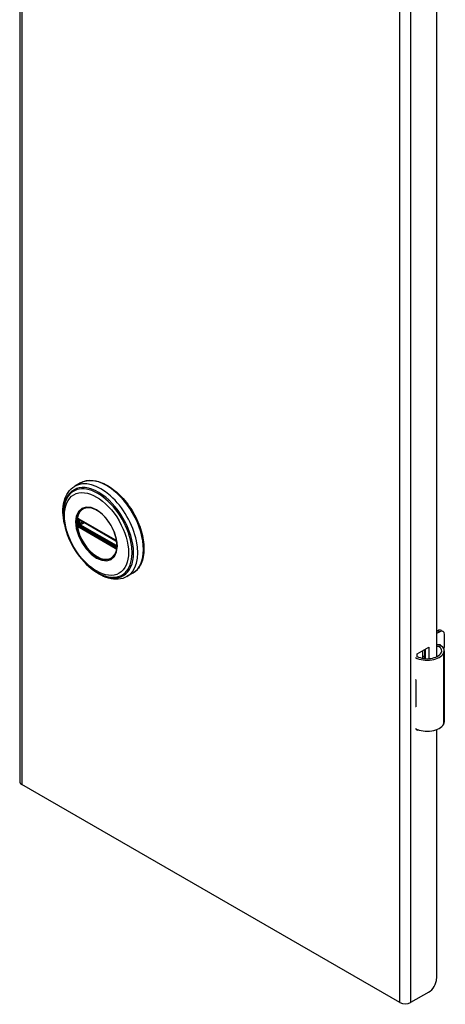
# Model space of a CAD drawing. Header units: inches. Extents: x 0.1 to 74.1, y -11 to 41.6.
# Tile 1 of 2: x 69.3 to 74.1, y 19.4 to 30.5. Entities that reach past the tile are written whole.
import ezdxf

# ---------------------------------------------------------------- set-up
doc = ezdxf.new("R2010")
doc.units = ezdxf.units.IN
doc.header["$MEASUREMENT"] = 0
doc.layers.add('Visible Edges(ANSI)', color=7, linetype='Continuous', lineweight=25)
doc.layers.add('Visible Tangent Edges(ANSI)', color=7, linetype='Continuous', lineweight=25)

msp = doc.modelspace()

# ---------------------------------------------------------------- linework, layer by layer
at = {"layer": 'Visible Edges(ANSI)'}
for p, q in [((69.276, 41.479), (69.276, 21.883)), ((73.992, 35.124), (73.992, 23.293)), ((69.964, 25.261), (69.9, 25.224)), ((69.95, 24.847), (69.945, 24.85)), ((69.95, 24.847), (70.358, 24.612)), ((70.365, 24.604), (69.957, 24.84)), ((70.363, 24.609), (70.358, 24.612)), ((70.374, 24.596), (70.375, 24.593)), ((70.374, 24.551), (70.374, 24.588)), ((70.375, 24.593), (70.376, 24.592)), ((70.377, 24.578), (70.377, 24.541)), ((70.377, 24.541), (70.377, 24.535)), ((70.554, 24.238), (70.49, 24.201)), ((73.992, 23.579), (74.008, 23.588)), ((74.029, 23.576), (73.992, 23.555)), ((74.047, 23.592), (74.068, 23.58)), ((74.084, 23.423), (74.084, 23.544)), ((73.773, 23.325), (73.907, 23.403)), ((73.907, 23.403), (73.907, 23.272)), ((73.773, 23.294), (73.773, 23.325)), ((73.837, 23.276), (73.837, 23.362)), ((73.837, 23.292), (73.856, 23.304)), ((73.856, 23.373), (73.856, 23.273)), ((73.869, 23.272), (73.869, 23.38)), ((74.082, 22.558), (74.082, 23.361)), ((73.856, 23.279), (73.848, 23.274)), ((73.758, 23.034), (73.758, 23.002)), ((74.084, 22.869), (74.084, 22.989)), ((73.758, 22.76), (73.758, 22.728)), ((73.773, 22.458), (73.773, 22.472)), ((73.788, 22.467), (73.773, 22.458)), ((73.992, 22.469), (73.992, 19.65)), ((73.578, 19.379), (69.301, 21.848)), ((73.904, 19.497), (73.7, 19.379))]:
    msp.add_line(p, q, dxfattribs=at)
at = {"layer": 'Visible Edges(ANSI)', "flags": 128}
for points in [[(69.782, 24.795), (69.775, 24.83), (69.77, 24.864), (69.767, 24.897), (69.766, 24.93), (69.766, 24.962), (69.769, 24.993), (69.773, 25.023), (69.779, 25.052), (69.788, 25.08), (69.798, 25.106), (69.81, 25.131), (69.824, 25.153), (69.84, 25.174), (69.858, 25.193), (69.878, 25.21), (69.9, 25.224)], [(69.964, 25.261), (69.98, 25.269), (69.996, 25.276), (70.013, 25.282), (70.031, 25.286), (70.049, 25.289), (70.068, 25.29), (70.087, 25.29), (70.107, 25.289), (70.126, 25.286), (70.146, 25.282), (70.166, 25.277), (70.187, 25.271), (70.207, 25.263), (70.228, 25.254), (70.248, 25.244), (70.269, 25.233), (70.289, 25.22), (70.31, 25.207), (70.33, 25.192), (70.35, 25.176), (70.37, 25.16), (70.39, 25.142), (70.409, 25.124), (70.428, 25.104), (70.446, 25.084), (70.464, 25.063), (70.482, 25.042), (70.499, 25.019), (70.516, 24.996), (70.532, 24.973), (70.547, 24.949), (70.562, 24.924), (70.575, 24.899), (70.589, 24.874), (70.601, 24.848), (70.613, 24.822), (70.624, 24.796), (70.634, 24.77), (70.643, 24.744), (70.651, 24.718), (70.658, 24.692), (70.665, 24.666), (70.67, 24.64), (70.674, 24.615), (70.678, 24.59), (70.68, 24.565), (70.682, 24.54), (70.682, 24.516), (70.682, 24.493), (70.68, 24.47), (70.678, 24.448), (70.674, 24.426), (70.67, 24.405), (70.664, 24.385), (70.658, 24.366), (70.65, 24.348), (70.641, 24.33), (70.632, 24.314), (70.621, 24.298), (70.61, 24.284), (70.597, 24.27), (70.584, 24.258), (70.569, 24.248), (70.554, 24.238)], [(69.809, 25.084), (69.803, 25.071), (69.797, 25.057), (69.792, 25.043), (69.787, 25.029), (69.779, 24.998), (69.774, 24.966), (69.771, 24.933), (69.771, 24.899), (69.773, 24.864), (69.777, 24.827), (69.783, 24.791), (69.791, 24.754), (69.802, 24.716), (69.814, 24.679), (69.829, 24.641), (69.845, 24.604), (69.863, 24.568), (69.882, 24.532), (69.904, 24.497), (69.926, 24.463), (69.95, 24.431), (69.975, 24.4), (70.002, 24.37), (70.029, 24.342), (70.057, 24.316), (70.086, 24.293), (70.115, 24.271), (70.144, 24.252), (70.174, 24.235), (70.205, 24.221), (70.235, 24.21), (70.265, 24.201), (70.28, 24.198), (70.295, 24.195), (70.31, 24.193), (70.324, 24.192)], [(70.347, 24.437), (70.356, 24.451), (70.363, 24.466), (70.369, 24.483), (70.373, 24.501), (70.376, 24.521), (70.378, 24.542), (70.378, 24.564), (70.376, 24.586), (70.373, 24.61), (70.368, 24.634), (70.362, 24.658), (70.354, 24.682), (70.345, 24.707), (70.335, 24.731), (70.323, 24.755), (70.31, 24.779), (70.296, 24.802), (70.281, 24.824), (70.265, 24.845), (70.249, 24.866), (70.231, 24.884), (70.213, 24.902), (70.195, 24.918), (70.176, 24.932), (70.157, 24.945), (70.138, 24.956), (70.12, 24.965), (70.101, 24.973), (70.083, 24.978), (70.066, 24.981), (70.049, 24.982), (70.033, 24.982)], [(69.945, 24.85), (69.943, 24.851), (69.942, 24.851)], [(69.957, 24.84), (69.956, 24.84), (69.955, 24.84)], [(70.363, 24.609), (70.366, 24.606), (70.37, 24.603)], [(70.374, 24.588), (70.373, 24.592), (70.371, 24.597), (70.368, 24.601), (70.365, 24.604)], [(70.37, 24.603), (70.372, 24.6), (70.374, 24.596)], [(70.374, 24.55), (70.374, 24.55), (70.374, 24.551)], [(70.377, 24.535), (70.377, 24.533), (70.376, 24.532)], [(70.49, 24.201), (70.467, 24.189), (70.443, 24.181), (70.418, 24.174), (70.391, 24.171), (70.365, 24.17), (70.337, 24.172), (70.31, 24.176), (70.282, 24.183), (70.253, 24.192), (70.225, 24.203), (70.197, 24.216), (70.169, 24.232), (70.141, 24.249), (70.114, 24.269), (70.087, 24.29), (70.06, 24.313)], [(74.04, 23.423), (74.038, 23.424), (74.036, 23.425), (74.034, 23.426), (74.032, 23.427), (74.03, 23.428), (74.028, 23.428), (74.026, 23.429), (74.024, 23.43), (74.022, 23.43), (74.02, 23.43), (74.018, 23.43), (74.016, 23.431), (74.014, 23.43), (74.011, 23.43), (74.009, 23.43), (74.007, 23.43), (74.005, 23.429), (74.003, 23.429), (74.001, 23.428), (73.999, 23.427), (73.998, 23.427), (73.996, 23.426), (73.994, 23.425), (73.992, 23.424)], [(73.992, 23.412), (73.994, 23.413), (73.995, 23.413), (73.997, 23.413), (73.999, 23.414), (74, 23.414), (74.002, 23.414), (74.003, 23.414), (74.005, 23.414), (74.006, 23.414), (74.008, 23.413), (74.009, 23.413), (74.011, 23.413), (74.012, 23.413), (74.014, 23.412), (74.015, 23.412), (74.017, 23.411), (74.018, 23.41), (74.02, 23.41), (74.021, 23.409), (74.023, 23.408), (74.024, 23.407), (74.025, 23.407), (74.027, 23.406), (74.028, 23.405)]]:
    msp.add_lwpolyline(points, dxfattribs=at)
at = {"layer": 'Visible Edges(ANSI)'}
for centre, major_axis, start_param, end_param in [((74.008, 23.524), (0.0394, 0.0682), 0, 0.785398), ((74.029, 23.512), (0.0394, 0.0682), 5.497787, 7.068583), ((73.924, 23.361), (0.128, 0), 5.96475, 6.909947), ((73.924, 23.361), (0.157, 0), 5.96475, 7.032103), ((74.029, 23.391), (-0.0394, -0.0682), 1.811012, 2.356194), ((73.887, 23.368), (0.197, 0), 3.983372, 5.96475), ((73.887, 23.368), (0.167, 0), 3.964134, 5.96475), ((73.887, 23.119), (0.197, 0), 3.983372, 3.995195), ((73.818, 23.042), (-0.0917, 0), 0.828235, 0.853602), ((74.029, 22.957), (-0.0394, -0.0682), 2.356194, 2.65865), ((74.029, 22.836), (-0.0394, -0.0682), 2.053739, 2.356194), ((73.818, 22.799), (0.0917, 0), 3.969828, 3.995195), ((73.887, 22.814), (-0.197, 0), 0.841779, 0.853602), ((73.887, 22.565), (0.197, 0), 3.983372, 5.96475), ((73.924, 22.558), (0.157, 0), 5.96475, 6.283185), ((69.362, 21.883), (-0.086, 0), 0, 0.785398), ((73.904, 19.599), (-0.063, -0.108), 0.785398, 2.356194), ((73.639, 19.414), (-0.086, 0), 0.785398, 2.356194)]:
    msp.add_ellipse(centre, major_axis=major_axis, ratio=0.57735, start_param=start_param, end_param=end_param, dxfattribs=at)
at = {"layer": 'Visible Tangent Edges(ANSI)'}
for p, q in [((69.301, 41.444), (69.301, 21.848)), ((73.578, 19.379), (73.578, 38.975)), ((73.7, 38.975), (73.7, 19.379)), ((70.356, 24.616), (69.948, 24.852)), ((69.942, 24.798), (69.942, 24.835)), ((69.948, 24.759), (70.356, 24.523)), ((70.359, 24.532), (69.951, 24.768)), ((69.955, 24.843), (70.363, 24.607)), ((69.955, 24.836), (69.959, 24.838)), ((69.955, 24.799), (69.955, 24.836)), ((69.991, 24.82), (69.955, 24.799)), ((70.363, 24.54), (69.955, 24.776)), ((69.962, 24.787), (70.005, 24.812)), ((70.37, 24.551), (69.962, 24.787)), ((70.374, 24.554), (70.37, 24.551)), ((70.376, 24.585), (70.376, 24.548)), ((74.008, 23.588), (74.029, 23.576)), ((74.028, 23.405), (74.04, 23.423)), ((74.074, 22.529), (74.074, 23.333)), ((73.758, 23.002), (73.758, 22.76))]:
    msp.add_line(p, q, dxfattribs=at)
at = {"layer": 'Visible Tangent Edges(ANSI)', "flags": 128}
for points in [[(69.909, 24.82), (69.917, 24.745), (69.94, 24.665), (69.978, 24.587), (70.027, 24.516), (70.084, 24.455), (70.145, 24.411), (70.206, 24.385), (70.263, 24.379), (70.312, 24.395), (70.349, 24.429), (70.373, 24.481), (70.381, 24.548), (70.373, 24.623), (70.349, 24.702), (70.311, 24.78), (70.263, 24.852), (70.206, 24.912), (70.145, 24.956), (70.083, 24.982), (70.027, 24.988), (69.978, 24.972), (69.94, 24.937), (69.917, 24.885), (69.909, 24.82)], [(69.92, 24.819), (69.92, 24.83), (69.921, 24.841), (69.922, 24.852), (69.923, 24.862), (69.925, 24.872), (69.928, 24.882), (69.93, 24.891), (69.934, 24.901), (69.937, 24.909), (69.941, 24.917), (69.946, 24.925), (69.95, 24.932), (69.955, 24.939), (69.961, 24.946), (69.967, 24.952), (69.973, 24.957), (69.979, 24.962), (69.986, 24.967), (69.993, 24.97), (70.001, 24.974), (70.008, 24.977), (70.016, 24.979), (70.025, 24.98), (70.033, 24.982)], [(69.927, 24.852), (69.927, 24.852), (69.927, 24.852), (69.927, 24.851), (69.927, 24.851), (69.927, 24.851), (69.927, 24.85), (69.926, 24.85), (69.926, 24.849), (69.926, 24.849), (69.926, 24.849), (69.926, 24.848), (69.926, 24.848), (69.926, 24.847), (69.926, 24.847), (69.926, 24.846), (69.926, 24.846), (69.926, 24.846), (69.926, 24.845), (69.926, 24.845), (69.926, 24.844), (69.926, 24.844), (69.926, 24.843), (69.925, 24.843), (69.925, 24.842)], [(69.928, 24.855), (69.928, 24.855), (69.928, 24.855), (69.928, 24.855), (69.928, 24.855), (69.928, 24.854), (69.928, 24.854), (69.928, 24.854), (69.928, 24.854), (69.928, 24.854), (69.928, 24.854), (69.928, 24.854), (69.928, 24.854), (69.928, 24.854), (69.928, 24.854), (69.928, 24.853), (69.928, 24.853), (69.927, 24.853), (69.927, 24.853), (69.927, 24.853), (69.927, 24.853), (69.927, 24.853), (69.927, 24.853), (69.927, 24.853), (69.927, 24.852)], [(69.933, 24.857), (69.933, 24.857), (69.933, 24.857), (69.933, 24.857), (69.932, 24.857), (69.932, 24.857), (69.932, 24.857), (69.932, 24.857), (69.931, 24.857), (69.931, 24.857), (69.931, 24.857), (69.931, 24.857), (69.931, 24.856), (69.93, 24.856), (69.93, 24.856), (69.93, 24.856), (69.93, 24.856), (69.929, 24.856), (69.929, 24.856), (69.929, 24.856), (69.929, 24.856), (69.929, 24.855), (69.928, 24.855), (69.928, 24.855), (69.928, 24.855)], [(69.943, 24.855), (69.942, 24.855), (69.942, 24.855), (69.941, 24.855), (69.941, 24.855), (69.941, 24.856), (69.94, 24.856), (69.94, 24.856), (69.939, 24.856), (69.939, 24.856), (69.939, 24.856), (69.938, 24.857), (69.938, 24.857), (69.937, 24.857), (69.937, 24.857), (69.937, 24.857), (69.936, 24.857), (69.936, 24.857), (69.935, 24.857), (69.935, 24.857), (69.935, 24.857), (69.934, 24.857), (69.934, 24.857), (69.934, 24.857), (69.933, 24.857)], [(69.948, 24.852), (69.948, 24.852), (69.947, 24.852), (69.947, 24.852), (69.947, 24.852), (69.947, 24.852), (69.947, 24.852), (69.946, 24.853), (69.946, 24.853), (69.946, 24.853), (69.946, 24.853), (69.945, 24.853), (69.945, 24.853), (69.945, 24.853), (69.945, 24.853), (69.945, 24.854), (69.944, 24.854), (69.944, 24.854), (69.944, 24.854), (69.944, 24.854), (69.944, 24.854), (69.943, 24.854), (69.943, 24.854), (69.943, 24.855), (69.943, 24.855)], [(70.347, 24.438), (70.333, 24.422), (70.317, 24.409), (70.299, 24.399), (70.28, 24.393), (70.258, 24.39), (70.236, 24.391), (70.212, 24.395), (70.188, 24.403), (70.163, 24.414), (70.138, 24.428), (70.113, 24.445), (70.089, 24.466), (70.065, 24.488), (70.043, 24.513), (70.021, 24.54), (70.001, 24.569), (69.983, 24.599), (69.967, 24.631), (69.953, 24.663), (69.941, 24.695), (69.932, 24.727), (69.926, 24.758), (69.921, 24.789), (69.92, 24.819)], [(69.925, 24.842), (69.925, 24.842), (69.925, 24.842), (69.925, 24.842), (69.925, 24.841), (69.925, 24.841), (69.925, 24.841), (69.925, 24.841), (69.925, 24.841), (69.925, 24.84), (69.925, 24.84), (69.925, 24.84), (69.925, 24.84), (69.925, 24.839), (69.925, 24.839), (69.925, 24.839), (69.925, 24.839), (69.925, 24.838), (69.925, 24.838), (69.925, 24.838), (69.925, 24.838), (69.925, 24.837), (69.925, 24.837), (69.925, 24.837), (69.925, 24.837)], [(69.925, 24.837), (69.925, 24.835), (69.925, 24.834), (69.925, 24.832), (69.925, 24.831), (69.925, 24.829), (69.925, 24.828), (69.925, 24.826), (69.925, 24.825), (69.925, 24.823), (69.925, 24.822), (69.925, 24.82), (69.925, 24.818), (69.925, 24.817), (69.925, 24.815), (69.925, 24.814), (69.925, 24.812), (69.925, 24.811), (69.925, 24.809), (69.925, 24.808), (69.925, 24.806), (69.925, 24.804), (69.925, 24.803), (69.925, 24.801), (69.925, 24.8)], [(69.925, 24.8), (69.925, 24.8), (69.925, 24.799), (69.925, 24.799), (69.925, 24.799), (69.925, 24.799), (69.925, 24.798), (69.925, 24.798), (69.925, 24.798), (69.925, 24.797), (69.925, 24.797), (69.925, 24.797), (69.925, 24.797), (69.925, 24.796), (69.925, 24.796), (69.925, 24.796), (69.925, 24.796), (69.925, 24.795), (69.925, 24.795), (69.925, 24.795), (69.925, 24.795), (69.925, 24.794), (69.925, 24.794), (69.925, 24.794), (69.925, 24.794)], [(69.925, 24.794), (69.925, 24.793), (69.926, 24.793), (69.926, 24.792), (69.926, 24.792), (69.926, 24.791), (69.926, 24.791), (69.926, 24.79), (69.926, 24.79), (69.926, 24.789), (69.926, 24.789), (69.926, 24.788), (69.926, 24.788), (69.926, 24.787), (69.926, 24.787), (69.926, 24.786), (69.926, 24.786), (69.926, 24.785), (69.927, 24.785), (69.927, 24.784), (69.927, 24.784), (69.927, 24.783), (69.927, 24.783), (69.927, 24.782), (69.927, 24.782)], [(69.927, 24.782), (69.927, 24.782), (69.927, 24.782), (69.927, 24.781), (69.927, 24.781), (69.927, 24.781), (69.927, 24.781), (69.927, 24.781), (69.928, 24.781), (69.928, 24.781), (69.928, 24.78), (69.928, 24.78), (69.928, 24.78), (69.928, 24.78), (69.928, 24.78), (69.928, 24.78), (69.928, 24.78), (69.928, 24.779), (69.928, 24.779), (69.928, 24.779), (69.928, 24.779), (69.928, 24.779), (69.928, 24.779), (69.928, 24.779), (69.928, 24.778)], [(69.928, 24.778), (69.928, 24.778), (69.928, 24.778), (69.929, 24.777), (69.929, 24.777), (69.929, 24.777), (69.929, 24.776), (69.929, 24.776), (69.93, 24.776), (69.93, 24.775), (69.93, 24.775), (69.93, 24.775), (69.931, 24.774), (69.931, 24.774), (69.931, 24.774), (69.931, 24.773), (69.931, 24.773), (69.932, 24.773), (69.932, 24.772), (69.932, 24.772), (69.932, 24.772), (69.933, 24.771), (69.933, 24.771), (69.933, 24.771), (69.933, 24.77)], [(69.933, 24.842), (69.933, 24.842), (69.933, 24.843), (69.933, 24.843), (69.933, 24.843), (69.933, 24.844), (69.933, 24.844), (69.933, 24.844), (69.933, 24.845), (69.933, 24.845), (69.933, 24.845), (69.933, 24.845), (69.933, 24.846), (69.934, 24.846), (69.934, 24.846), (69.934, 24.847), (69.934, 24.847), (69.934, 24.847), (69.934, 24.847), (69.934, 24.848), (69.934, 24.848), (69.935, 24.848), (69.935, 24.848), (69.935, 24.848), (69.935, 24.849)], [(69.933, 24.836), (69.933, 24.837), (69.933, 24.837), (69.933, 24.837), (69.933, 24.837), (69.933, 24.838), (69.933, 24.838), (69.933, 24.838), (69.933, 24.838), (69.933, 24.838), (69.933, 24.839), (69.933, 24.839), (69.933, 24.839), (69.933, 24.839), (69.933, 24.84), (69.933, 24.84), (69.933, 24.84), (69.933, 24.84), (69.933, 24.841), (69.933, 24.841), (69.933, 24.841), (69.933, 24.841), (69.933, 24.842), (69.933, 24.842), (69.933, 24.842)], [(69.933, 24.799), (69.933, 24.801), (69.933, 24.802), (69.933, 24.804), (69.933, 24.805), (69.933, 24.807), (69.933, 24.808), (69.933, 24.81), (69.933, 24.812), (69.933, 24.813), (69.933, 24.815), (69.933, 24.816), (69.933, 24.818), (69.933, 24.819), (69.933, 24.821), (69.933, 24.822), (69.933, 24.824), (69.933, 24.825), (69.933, 24.827), (69.933, 24.829), (69.933, 24.83), (69.933, 24.832), (69.933, 24.833), (69.933, 24.835), (69.933, 24.836)], [(69.933, 24.793), (69.933, 24.793), (69.933, 24.794), (69.933, 24.794), (69.933, 24.794), (69.933, 24.794), (69.933, 24.795), (69.933, 24.795), (69.933, 24.795), (69.933, 24.795), (69.933, 24.796), (69.933, 24.796), (69.933, 24.796), (69.933, 24.796), (69.933, 24.797), (69.933, 24.797), (69.933, 24.797), (69.933, 24.797), (69.933, 24.798), (69.933, 24.798), (69.933, 24.798), (69.933, 24.798), (69.933, 24.799), (69.933, 24.799), (69.933, 24.799)], [(69.935, 24.785), (69.935, 24.785), (69.935, 24.785), (69.935, 24.786), (69.934, 24.786), (69.934, 24.787), (69.934, 24.787), (69.934, 24.787), (69.934, 24.788), (69.934, 24.788), (69.934, 24.788), (69.934, 24.789), (69.933, 24.789), (69.933, 24.789), (69.933, 24.79), (69.933, 24.79), (69.933, 24.79), (69.933, 24.791), (69.933, 24.791), (69.933, 24.791), (69.933, 24.792), (69.933, 24.792), (69.933, 24.793), (69.933, 24.793), (69.933, 24.793)], [(69.933, 24.77), (69.934, 24.77), (69.934, 24.769), (69.934, 24.769), (69.935, 24.769), (69.935, 24.768), (69.935, 24.768), (69.936, 24.767), (69.936, 24.767), (69.937, 24.767), (69.937, 24.766), (69.937, 24.766), (69.938, 24.766), (69.938, 24.765), (69.939, 24.765), (69.939, 24.765), (69.939, 24.764), (69.94, 24.764), (69.94, 24.764), (69.941, 24.763), (69.941, 24.763), (69.941, 24.763), (69.942, 24.762), (69.942, 24.762), (69.943, 24.762)], [(69.935, 24.849), (69.935, 24.849), (69.935, 24.849), (69.935, 24.849), (69.935, 24.849), (69.935, 24.849), (69.935, 24.849), (69.935, 24.849), (69.935, 24.849), (69.935, 24.849), (69.936, 24.849), (69.936, 24.849), (69.936, 24.849), (69.936, 24.849), (69.936, 24.849), (69.936, 24.849), (69.936, 24.85), (69.936, 24.85), (69.936, 24.85), (69.936, 24.85), (69.936, 24.85), (69.936, 24.85), (69.936, 24.85), (69.936, 24.85), (69.936, 24.85)], [(69.936, 24.782), (69.936, 24.782), (69.936, 24.782), (69.936, 24.782), (69.936, 24.783), (69.936, 24.783), (69.936, 24.783), (69.936, 24.783), (69.936, 24.783), (69.936, 24.783), (69.936, 24.783), (69.936, 24.783), (69.936, 24.783), (69.936, 24.784), (69.936, 24.784), (69.935, 24.784), (69.935, 24.784), (69.935, 24.784), (69.935, 24.784), (69.935, 24.784), (69.935, 24.784), (69.935, 24.784), (69.935, 24.785), (69.935, 24.785), (69.935, 24.785)], [(69.936, 24.85), (69.936, 24.85), (69.937, 24.85), (69.937, 24.85), (69.937, 24.85), (69.937, 24.85), (69.937, 24.85), (69.937, 24.851), (69.937, 24.851), (69.937, 24.851), (69.938, 24.851), (69.938, 24.851), (69.938, 24.851), (69.938, 24.851), (69.938, 24.851), (69.938, 24.851), (69.939, 24.851), (69.939, 24.851), (69.939, 24.851), (69.939, 24.851), (69.939, 24.851), (69.939, 24.851), (69.939, 24.851), (69.94, 24.851), (69.94, 24.851)], [(69.94, 24.777), (69.94, 24.777), (69.939, 24.777), (69.939, 24.777), (69.939, 24.777), (69.939, 24.778), (69.939, 24.778), (69.939, 24.778), (69.939, 24.778), (69.938, 24.779), (69.938, 24.779), (69.938, 24.779), (69.938, 24.779), (69.938, 24.779), (69.938, 24.78), (69.937, 24.78), (69.937, 24.78), (69.937, 24.78), (69.937, 24.781), (69.937, 24.781), (69.937, 24.781), (69.937, 24.781), (69.937, 24.782), (69.936, 24.782), (69.936, 24.782)], [(69.94, 24.851), (69.94, 24.851), (69.94, 24.851), (69.94, 24.851), (69.94, 24.851), (69.94, 24.851), (69.94, 24.851), (69.94, 24.851), (69.94, 24.851), (69.94, 24.851), (69.941, 24.851), (69.941, 24.851), (69.941, 24.851), (69.941, 24.851), (69.941, 24.851), (69.941, 24.851), (69.941, 24.851), (69.941, 24.851), (69.941, 24.851), (69.941, 24.851), (69.941, 24.851), (69.941, 24.851), (69.942, 24.851), (69.942, 24.851), (69.942, 24.851)], [(69.946, 24.771), (69.946, 24.771), (69.946, 24.771), (69.945, 24.771), (69.945, 24.772), (69.945, 24.772), (69.945, 24.772), (69.944, 24.772), (69.944, 24.772), (69.944, 24.773), (69.943, 24.773), (69.943, 24.773), (69.943, 24.773), (69.943, 24.774), (69.942, 24.774), (69.942, 24.774), (69.942, 24.774), (69.942, 24.775), (69.941, 24.775), (69.941, 24.775), (69.941, 24.775), (69.941, 24.776), (69.94, 24.776), (69.94, 24.776), (69.94, 24.777)], [(69.942, 24.841), (69.942, 24.841), (69.942, 24.841), (69.943, 24.842), (69.943, 24.842), (69.943, 24.842), (69.943, 24.842), (69.943, 24.842), (69.943, 24.842), (69.943, 24.842), (69.943, 24.843), (69.943, 24.843), (69.943, 24.843), (69.943, 24.843), (69.943, 24.843), (69.943, 24.843), (69.943, 24.843), (69.943, 24.843), (69.943, 24.843), (69.943, 24.844), (69.943, 24.844), (69.944, 24.844), (69.944, 24.844), (69.944, 24.844), (69.944, 24.844)], [(69.942, 24.835), (69.942, 24.836), (69.942, 24.836), (69.942, 24.836), (69.942, 24.836), (69.942, 24.837), (69.942, 24.837), (69.942, 24.837), (69.942, 24.837), (69.942, 24.838), (69.942, 24.838), (69.942, 24.838), (69.942, 24.838), (69.942, 24.839), (69.942, 24.839), (69.942, 24.839), (69.942, 24.839), (69.942, 24.84), (69.942, 24.84), (69.942, 24.84), (69.942, 24.84), (69.942, 24.84), (69.942, 24.841), (69.942, 24.841), (69.942, 24.841)], [(69.942, 24.792), (69.942, 24.792), (69.942, 24.792), (69.942, 24.793), (69.942, 24.793), (69.942, 24.793), (69.942, 24.793), (69.942, 24.794), (69.942, 24.794), (69.942, 24.794), (69.942, 24.795), (69.942, 24.795), (69.942, 24.795), (69.942, 24.795), (69.942, 24.796), (69.942, 24.796), (69.942, 24.796), (69.942, 24.796), (69.942, 24.797), (69.942, 24.797), (69.942, 24.797), (69.942, 24.797), (69.942, 24.798), (69.942, 24.798), (69.942, 24.798)], [(69.944, 24.787), (69.944, 24.787), (69.944, 24.788), (69.944, 24.788), (69.943, 24.788), (69.943, 24.788), (69.943, 24.788), (69.943, 24.789), (69.943, 24.789), (69.943, 24.789), (69.943, 24.789), (69.943, 24.789), (69.943, 24.79), (69.943, 24.79), (69.943, 24.79), (69.943, 24.79), (69.943, 24.79), (69.943, 24.791), (69.943, 24.791), (69.943, 24.791), (69.943, 24.791), (69.943, 24.791), (69.942, 24.792), (69.942, 24.792), (69.942, 24.792)], [(69.943, 24.762), (69.943, 24.762), (69.943, 24.762), (69.943, 24.762), (69.944, 24.761), (69.944, 24.761), (69.944, 24.761), (69.944, 24.761), (69.944, 24.761), (69.945, 24.761), (69.945, 24.761), (69.945, 24.761), (69.945, 24.76), (69.945, 24.76), (69.946, 24.76), (69.946, 24.76), (69.946, 24.76), (69.946, 24.76), (69.947, 24.76), (69.947, 24.76), (69.947, 24.759), (69.947, 24.759), (69.947, 24.759), (69.948, 24.759), (69.948, 24.759)], [(69.946, 24.846), (69.946, 24.846), (69.947, 24.846), (69.947, 24.846), (69.947, 24.846), (69.947, 24.846), (69.947, 24.846), (69.947, 24.846), (69.947, 24.846), (69.947, 24.846), (69.948, 24.846), (69.948, 24.846), (69.948, 24.846), (69.948, 24.846), (69.948, 24.846), (69.948, 24.846), (69.948, 24.846), (69.949, 24.846), (69.949, 24.846), (69.949, 24.845), (69.949, 24.845), (69.949, 24.845), (69.949, 24.845), (69.949, 24.845), (69.95, 24.845)], [(69.95, 24.779), (69.949, 24.78), (69.949, 24.78), (69.949, 24.78), (69.949, 24.78), (69.949, 24.78), (69.949, 24.78), (69.949, 24.78), (69.948, 24.78), (69.948, 24.781), (69.948, 24.781), (69.948, 24.781), (69.948, 24.781), (69.948, 24.781), (69.948, 24.781), (69.947, 24.781), (69.947, 24.782), (69.947, 24.782), (69.947, 24.782), (69.947, 24.782), (69.947, 24.782), (69.947, 24.782), (69.947, 24.783), (69.946, 24.783), (69.946, 24.783)], [(69.951, 24.768), (69.951, 24.768), (69.951, 24.768), (69.951, 24.768), (69.951, 24.768), (69.95, 24.769), (69.95, 24.769), (69.95, 24.769), (69.95, 24.769), (69.949, 24.769), (69.949, 24.769), (69.949, 24.769), (69.949, 24.769), (69.949, 24.77), (69.948, 24.77), (69.948, 24.77), (69.948, 24.77), (69.948, 24.77), (69.948, 24.77), (69.947, 24.77), (69.947, 24.77), (69.947, 24.771), (69.947, 24.771), (69.946, 24.771), (69.946, 24.771)], [(69.95, 24.845), (69.95, 24.845), (69.95, 24.845), (69.95, 24.845), (69.95, 24.845), (69.951, 24.845), (69.951, 24.845), (69.951, 24.845), (69.951, 24.845), (69.952, 24.845), (69.952, 24.844), (69.952, 24.844), (69.952, 24.844), (69.952, 24.844), (69.953, 24.844), (69.953, 24.844), (69.953, 24.844), (69.953, 24.844), (69.954, 24.844), (69.954, 24.844), (69.954, 24.843), (69.954, 24.843), (69.954, 24.843), (69.955, 24.843), (69.955, 24.843)], [(69.955, 24.776), (69.955, 24.776), (69.954, 24.776), (69.954, 24.776), (69.954, 24.776), (69.954, 24.777), (69.954, 24.777), (69.953, 24.777), (69.953, 24.777), (69.953, 24.777), (69.953, 24.777), (69.952, 24.777), (69.952, 24.778), (69.952, 24.778), (69.952, 24.778), (69.952, 24.778), (69.951, 24.778), (69.951, 24.778), (69.951, 24.778), (69.951, 24.779), (69.95, 24.779), (69.95, 24.779), (69.95, 24.779), (69.95, 24.779), (69.95, 24.779)], [(70.361, 24.613), (70.361, 24.613), (70.361, 24.613), (70.36, 24.613), (70.36, 24.614), (70.36, 24.614), (70.36, 24.614), (70.36, 24.614), (70.359, 24.614), (70.359, 24.614), (70.359, 24.614), (70.359, 24.615), (70.358, 24.615), (70.358, 24.615), (70.358, 24.615), (70.358, 24.615), (70.358, 24.615), (70.357, 24.615), (70.357, 24.615), (70.357, 24.616), (70.357, 24.616), (70.357, 24.616), (70.356, 24.616), (70.356, 24.616), (70.356, 24.616)], [(70.356, 24.523), (70.356, 24.523), (70.356, 24.523), (70.357, 24.523), (70.357, 24.523), (70.357, 24.523), (70.357, 24.523), (70.357, 24.522), (70.358, 24.522), (70.358, 24.522), (70.358, 24.522), (70.358, 24.522), (70.358, 24.522), (70.359, 24.522), (70.359, 24.522), (70.359, 24.521), (70.359, 24.521), (70.36, 24.521), (70.36, 24.521), (70.36, 24.521), (70.36, 24.521), (70.36, 24.521), (70.361, 24.521), (70.361, 24.52), (70.361, 24.52)], [(70.364, 24.529), (70.364, 24.53), (70.364, 24.53), (70.364, 24.53), (70.364, 24.53), (70.363, 24.53), (70.363, 24.53), (70.363, 24.53), (70.363, 24.53), (70.363, 24.531), (70.362, 24.531), (70.362, 24.531), (70.362, 24.531), (70.362, 24.531), (70.362, 24.531), (70.361, 24.531), (70.361, 24.531), (70.361, 24.532), (70.361, 24.532), (70.36, 24.532), (70.36, 24.532), (70.36, 24.532), (70.36, 24.532), (70.36, 24.532), (70.359, 24.532)], [(70.37, 24.605), (70.37, 24.605), (70.37, 24.606), (70.369, 24.606), (70.369, 24.606), (70.369, 24.607), (70.368, 24.607), (70.368, 24.608), (70.367, 24.608), (70.367, 24.608), (70.367, 24.609), (70.366, 24.609), (70.366, 24.609), (70.366, 24.61), (70.365, 24.61), (70.365, 24.611), (70.364, 24.611), (70.364, 24.611), (70.364, 24.611), (70.363, 24.612), (70.363, 24.612), (70.362, 24.612), (70.362, 24.613), (70.361, 24.613), (70.361, 24.613)], [(70.361, 24.52), (70.361, 24.52), (70.362, 24.52), (70.362, 24.52), (70.363, 24.52), (70.363, 24.519), (70.364, 24.519), (70.364, 24.519), (70.364, 24.519), (70.365, 24.519), (70.365, 24.519), (70.366, 24.518), (70.366, 24.518), (70.366, 24.518), (70.367, 24.518), (70.367, 24.518), (70.367, 24.518), (70.368, 24.518), (70.368, 24.518), (70.369, 24.518), (70.369, 24.518), (70.369, 24.518), (70.37, 24.518), (70.37, 24.518), (70.37, 24.518)], [(70.363, 24.607), (70.363, 24.607), (70.363, 24.607), (70.364, 24.607), (70.364, 24.607), (70.364, 24.607), (70.364, 24.606), (70.364, 24.606), (70.365, 24.606), (70.365, 24.606), (70.365, 24.606), (70.365, 24.606), (70.366, 24.606), (70.366, 24.605), (70.366, 24.605), (70.366, 24.605), (70.366, 24.605), (70.367, 24.605), (70.367, 24.605), (70.367, 24.604), (70.367, 24.604), (70.367, 24.604), (70.368, 24.604), (70.368, 24.604), (70.368, 24.604)], [(70.368, 24.538), (70.368, 24.538), (70.368, 24.538), (70.367, 24.538), (70.367, 24.538), (70.367, 24.538), (70.367, 24.538), (70.367, 24.538), (70.366, 24.538), (70.366, 24.539), (70.366, 24.539), (70.366, 24.539), (70.366, 24.539), (70.365, 24.539), (70.365, 24.539), (70.365, 24.539), (70.365, 24.539), (70.364, 24.539), (70.364, 24.539), (70.364, 24.54), (70.364, 24.54), (70.364, 24.54), (70.363, 24.54), (70.363, 24.54), (70.363, 24.54)], [(70.371, 24.528), (70.371, 24.528), (70.37, 24.528), (70.37, 24.528), (70.37, 24.528), (70.37, 24.528), (70.369, 24.528), (70.369, 24.528), (70.369, 24.528), (70.369, 24.528), (70.368, 24.528), (70.368, 24.528), (70.368, 24.528), (70.368, 24.528), (70.367, 24.528), (70.367, 24.528), (70.367, 24.528), (70.366, 24.528), (70.366, 24.529), (70.366, 24.529), (70.366, 24.529), (70.365, 24.529), (70.365, 24.529), (70.365, 24.529), (70.364, 24.529)], [(70.368, 24.604), (70.368, 24.604), (70.368, 24.603), (70.368, 24.603), (70.369, 24.603), (70.369, 24.603), (70.369, 24.603), (70.369, 24.603), (70.369, 24.603), (70.369, 24.603), (70.369, 24.602), (70.37, 24.602), (70.37, 24.602), (70.37, 24.602), (70.37, 24.602), (70.37, 24.602), (70.37, 24.601), (70.37, 24.601), (70.371, 24.601), (70.371, 24.601), (70.371, 24.601), (70.371, 24.601), (70.371, 24.601), (70.371, 24.6), (70.371, 24.6)], [(70.371, 24.537), (70.371, 24.537), (70.371, 24.537), (70.371, 24.537), (70.371, 24.537), (70.371, 24.537), (70.371, 24.537), (70.37, 24.537), (70.37, 24.537), (70.37, 24.537), (70.37, 24.537), (70.37, 24.537), (70.37, 24.537), (70.37, 24.537), (70.369, 24.537), (70.369, 24.537), (70.369, 24.538), (70.369, 24.538), (70.369, 24.538), (70.369, 24.538), (70.369, 24.538), (70.368, 24.538), (70.368, 24.538), (70.368, 24.538), (70.368, 24.538)], [(70.375, 24.598), (70.375, 24.599), (70.374, 24.599), (70.374, 24.599), (70.374, 24.599), (70.374, 24.6), (70.374, 24.6), (70.374, 24.6), (70.373, 24.601), (70.373, 24.601), (70.373, 24.601), (70.373, 24.601), (70.373, 24.602), (70.372, 24.602), (70.372, 24.602), (70.372, 24.602), (70.372, 24.603), (70.372, 24.603), (70.372, 24.603), (70.371, 24.603), (70.371, 24.604), (70.371, 24.604), (70.371, 24.604), (70.371, 24.604), (70.37, 24.605)], [(70.37, 24.518), (70.371, 24.518), (70.371, 24.518), (70.371, 24.518), (70.371, 24.518), (70.372, 24.518), (70.372, 24.518), (70.372, 24.518), (70.372, 24.518), (70.373, 24.518), (70.373, 24.518), (70.373, 24.519), (70.373, 24.519), (70.373, 24.519), (70.374, 24.519), (70.374, 24.519), (70.374, 24.519), (70.374, 24.519), (70.374, 24.519), (70.375, 24.519), (70.375, 24.519), (70.375, 24.52), (70.375, 24.52), (70.375, 24.52), (70.376, 24.52)], [(70.374, 24.529), (70.374, 24.529), (70.374, 24.529), (70.374, 24.529), (70.374, 24.529), (70.374, 24.529), (70.374, 24.529), (70.374, 24.529), (70.373, 24.528), (70.373, 24.528), (70.373, 24.528), (70.373, 24.528), (70.373, 24.528), (70.373, 24.528), (70.372, 24.528), (70.372, 24.528), (70.372, 24.528), (70.372, 24.528), (70.372, 24.528), (70.372, 24.528), (70.372, 24.528), (70.371, 24.528), (70.371, 24.528), (70.371, 24.528), (70.371, 24.528)], [(70.374, 24.596), (70.374, 24.596), (70.374, 24.595), (70.374, 24.595), (70.374, 24.595), (70.374, 24.595), (70.374, 24.595), (70.374, 24.594), (70.374, 24.594), (70.375, 24.594), (70.375, 24.594), (70.375, 24.594), (70.375, 24.593), (70.375, 24.593), (70.375, 24.593), (70.375, 24.593), (70.375, 24.593), (70.375, 24.593), (70.375, 24.592), (70.375, 24.592), (70.375, 24.592), (70.375, 24.592), (70.375, 24.592), (70.375, 24.591), (70.375, 24.591)], [(70.375, 24.542), (70.375, 24.542), (70.375, 24.542), (70.375, 24.542), (70.375, 24.541), (70.375, 24.541), (70.375, 24.541), (70.375, 24.541), (70.375, 24.541), (70.375, 24.541), (70.375, 24.541), (70.375, 24.54), (70.375, 24.54), (70.375, 24.54), (70.375, 24.54), (70.375, 24.54), (70.374, 24.54), (70.374, 24.54), (70.374, 24.54), (70.374, 24.539), (70.374, 24.539), (70.374, 24.539), (70.374, 24.539), (70.374, 24.539), (70.374, 24.539)], [(70.376, 24.53), (70.376, 24.53), (70.376, 24.53), (70.375, 24.53), (70.375, 24.53), (70.375, 24.53), (70.375, 24.53), (70.375, 24.53), (70.375, 24.53), (70.375, 24.53), (70.375, 24.53), (70.375, 24.53), (70.375, 24.53), (70.375, 24.53), (70.375, 24.53), (70.375, 24.53), (70.375, 24.53), (70.375, 24.529), (70.375, 24.529), (70.375, 24.529), (70.375, 24.529), (70.375, 24.529), (70.375, 24.529), (70.374, 24.529), (70.374, 24.529)], [(70.375, 24.591), (70.375, 24.591), (70.375, 24.591), (70.375, 24.59), (70.375, 24.59), (70.375, 24.59), (70.376, 24.59), (70.376, 24.589), (70.376, 24.589), (70.376, 24.589), (70.376, 24.589), (70.376, 24.588), (70.376, 24.588), (70.376, 24.588), (70.376, 24.588), (70.376, 24.587), (70.376, 24.587), (70.376, 24.587), (70.376, 24.586), (70.376, 24.586), (70.376, 24.586), (70.376, 24.586), (70.376, 24.585), (70.376, 24.585), (70.376, 24.585)], [(70.376, 24.548), (70.376, 24.547), (70.376, 24.547), (70.376, 24.547), (70.376, 24.547), (70.376, 24.546), (70.376, 24.546), (70.376, 24.546), (70.376, 24.546), (70.376, 24.545), (70.376, 24.545), (70.376, 24.545), (70.376, 24.545), (70.376, 24.544), (70.376, 24.544), (70.376, 24.544), (70.376, 24.544), (70.376, 24.544), (70.376, 24.543), (70.375, 24.543), (70.375, 24.543), (70.375, 24.543), (70.375, 24.542), (70.375, 24.542), (70.375, 24.542)], [(70.376, 24.532), (70.376, 24.532), (70.376, 24.532), (70.376, 24.532), (70.376, 24.531), (70.376, 24.531), (70.376, 24.531), (70.376, 24.531), (70.376, 24.531), (70.376, 24.531), (70.376, 24.531), (70.376, 24.531), (70.376, 24.531), (70.376, 24.531), (70.376, 24.531), (70.376, 24.531), (70.376, 24.531), (70.376, 24.531), (70.376, 24.531), (70.376, 24.531), (70.376, 24.531), (70.376, 24.531), (70.376, 24.53), (70.376, 24.53), (70.376, 24.53)], [(70.376, 24.523), (70.376, 24.523), (70.376, 24.523), (70.376, 24.523), (70.376, 24.523), (70.376, 24.523), (70.377, 24.523), (70.377, 24.523), (70.377, 24.523), (70.377, 24.523), (70.377, 24.523), (70.377, 24.523), (70.377, 24.523), (70.377, 24.523), (70.377, 24.523), (70.377, 24.523), (70.377, 24.523), (70.377, 24.523), (70.377, 24.523), (70.377, 24.523), (70.377, 24.523), (70.377, 24.524), (70.377, 24.524), (70.377, 24.524), (70.377, 24.524)], [(70.376, 24.52), (70.376, 24.52), (70.376, 24.52), (70.376, 24.52), (70.376, 24.52), (70.376, 24.521), (70.376, 24.521), (70.376, 24.521), (70.376, 24.521), (70.376, 24.521), (70.376, 24.521), (70.376, 24.521), (70.376, 24.521), (70.376, 24.521), (70.376, 24.521), (70.376, 24.522), (70.376, 24.522), (70.376, 24.522), (70.376, 24.522), (70.376, 24.522), (70.376, 24.522), (70.376, 24.522), (70.376, 24.522), (70.376, 24.522), (70.376, 24.523)]]:
    msp.add_lwpolyline(points, dxfattribs=at)
at = {"layer": 'Visible Tangent Edges(ANSI)'}
for centre, major_axis, ratio, start_param, end_param in [((70.195, 24.712), (0.295, -0.511), 0.57735, 0, 3.141593), ((70.259, 24.749), (-0.295, 0.511), 0.57735, 3.141593, 6.283185), ((70.168, 24.697), (0.28, -0.486), 0.57735, 5.512873, 10.19509), ((70.161, 24.693), (-0.274, 0.475), 0.57735, 2.792236, 6.632542), ((70.152, 24.688), (-0.16, 0.277), 0.57735, 5.51254, 6.921441), ((69.933, 24.857), (-0.00759, 0.00627), 0.761659, 1.405548, 2.335576), ((69.935, 24.859), (-0.0063, 0.00756), 0.812452, 1.431128, 2.478325), ((69.94, 24.861), (0.0009, -0.0098), 0.788974, 5.061556, 6.108754), ((69.95, 24.859), (-0.00481, -0.00858), 0.585525, 5.490554, 6.283185), ((69.955, 24.856), (-0.00492, -0.00852), 0.57735, 5.497787, 6.283185), ((69.916, 24.824), (0.00984, 0), 0.57735, 3.926991, 5.15795), ((69.93, 24.848), (-0.00984, -0.00028), 0.592785, 1.070895, 1.857451), ((69.93, 24.842), (-0.00984, -0.00028), 0.583154, 1.028186, 1.85601), ((69.93, 24.805), (-0.00984, 0.00028), 0.571197, 1.061423, 1.889248), ((69.93, 24.799), (-0.00984, 0.00027), 0.561395, 1.103568, 1.890123), ((69.933, 24.786), (-0.00892, -0.00416), 0.217065, 0.742899, 1.672927), ((69.935, 24.782), (-0.00879, -0.00442), 0.081166, 0.617822, 1.66502), ((70.152, 24.688), (0.16, -0.277), 0.57735, 4.074133, 6.921441), ((69.936, 24.837), (0.00984, 0.00024), 0.59189, 0.834405, 1.860207), ((69.936, 24.831), (0.00984, 0), 0.57735, 0.926506, 1.872801), ((69.936, 24.794), (0.00984, 0), 0.57735, 0.926506, 1.872801), ((69.936, 24.788), (-0.00984, 0.00023), 0.562406, 4.003391, 5.029193), ((69.94, 24.774), (-0.00768, -0.00616), 0.210205, 4.604254, 5.651452), ((69.937, 24.84), (0.00804, -0.00568), 0.788974, 1.221629, 2.276839), ((69.937, 24.783), (-0.00917, -0.00357), 0.210205, 3.773326, 4.828536), ((69.939, 24.842), (-0.0009, 0.0098), 0.788974, 5.061556, 6.108754), ((69.939, 24.779), (0.00768, 0.00616), 0.210205, 4.604254, 5.651452), ((69.948, 24.84), (0.00984, 0), 0.57735, 4.068098, 5.462881), ((69.948, 24.803), (0.00984, 0), 0.57735, 4.068098, 5.462881), ((69.95, 24.766), (0.00503, 0.00846), 0.569058, 1.313332, 2.363224), ((69.95, 24.837), (-0.00493, 0.00853), 0.576647, 6.023109, 6.543262), ((69.955, 24.828), (-0.0099, 0.0171), 0.576647, 6.154251, 6.412119), ((69.95, 24.788), (-0.00492, 0.00852), 0.578054, 1.31072, 1.830873), ((69.955, 24.791), (0.0098, -0.017), 0.578054, 4.583455, 4.841323), ((69.943, 24.776), (0.00472, 0.00864), 0.562406, 4.434737, 5.421387), ((69.955, 24.763), (0.00492, 0.00852), 0.57735, 1.297558, 2.356194), ((69.943, 24.841), (0.00473, 0.00863), 0.561339, 5.548417, 5.911565), ((69.948, 24.773), (0.00492, 0.00852), 0.57735, 4.43915, 5.35668), ((69.948, 24.838), (0.00492, 0.00852), 0.57735, 5.638895, 5.895546), ((69.962, 24.795), (-0.00492, 0.00852), 0.619734, 0.786007, 2.355586), ((69.962, 24.848), (-0.00492, -0.00852), 0.57735, 5.638895, 6.283185), ((69.962, 24.832), (-0.00545, 0.00825), 0.573869, 0.076491, 0.750427), ((69.962, 24.779), (-0.00492, -0.00852), 0.57735, 3.961897, 5.35668), ((70.363, 24.62), (-0.00492, -0.00852), 0.57735, 5.497787, 6.283185), ((70.363, 24.527), (0.00492, 0.00852), 0.57735, 1.297558, 2.356194), ((70.356, 24.537), (0.00492, 0.00852), 0.57735, 4.43915, 5.35668), ((70.368, 24.617), (-0.00503, -0.00846), 0.569058, 5.504817, 6.283185), ((70.368, 24.524), (0.00481, 0.00858), 0.585525, 1.299069, 2.348961), ((70.356, 24.602), (-0.00492, -0.00852), 0.57735, 2.497302, 2.740956), ((70.37, 24.612), (-0.00492, -0.00852), 0.57735, 5.638895, 6.283185), ((70.37, 24.543), (-0.00492, -0.00852), 0.57735, 3.961897, 5.35668), ((70.361, 24.534), (-0.00512, -0.0084), 0.59189, 1.320537, 2.307187), ((70.361, 24.599), (-0.00511, -0.00841), 0.592956, 2.432371, 2.554191), ((70.377, 24.609), (-0.00768, -0.00616), 0.210205, 5.651452, 6.283185), ((70.377, 24.522), (-0.0009, 0.0098), 0.788974, 0.872766, 1.919963), ((70.37, 24.559), (0.00442, -0.00885), 0.573869, 5.532758, 6.206694), ((70.364, 24.596), (-0.00768, -0.00616), 0.210205, 2.509859, 2.5284), ((70.368, 24.595), (0.00492, -0.00852), 0.578054, 1.31072, 1.830873), ((70.363, 24.592), (-0.0098, 0.017), 0.578054, 4.583455, 4.841323), ((70.368, 24.546), (0.00493, -0.00853), 0.576647, 6.023109, 6.543262), ((70.363, 24.555), (0.0099, -0.0171), 0.576647, 6.154251, 6.412119), ((70.364, 24.533), (0.0009, -0.0098), 0.788974, 0.872766, 1.919963), ((70.383, 24.524), (-0.0063, 0.00756), 0.812452, 0.38393, 1.431128), ((70.383, 24.601), (-0.00879, -0.00442), 0.081166, 0, 0.48364), ((70.367, 24.592), (0.00917, 0.00357), 0.210205, 0.613501, 0.631733), ((70.384, 24.588), (-0.00984, 0), 0.57735, 0, 0.644291), ((70.384, 24.551), (-0.00984, 0), 0.57735, 0, 0.644291), ((70.367, 24.535), (0.00804, -0.00568), 0.788974, 0.166419, 1.221629), ((70.384, 24.597), (-0.00927, -0.00332), 0.152361, 0, 0.2377), ((70.368, 24.587), (0.00984, 0.00022), 0.592956, 0.649795, 0.709222), ((70.368, 24.538), (-0.00984, 0.00021), 0.561339, 3.557736, 3.876361), ((70.384, 24.526), (-0.00793, 0.00583), 0.826364, 0.181738, 1.111767), ((70.368, 24.582), (-0.00984, 0), 0.57735, 3.698606, 3.785883), ((70.368, 24.544), (-0.00984, 0), 0.57735, 3.560679, 3.785883), ((70.387, 24.578), (-0.00984, -0.00009), 0.596365, 0.03331, 0.052069), ((70.387, 24.541), (-0.00984, 0.00009), 0.557985, 0, 0.418922), ((70.387, 24.535), (-0.00984, 0.00023), 0.558235, 0, 0.376473)]:
    msp.add_ellipse(centre, major_axis=major_axis, ratio=ratio, start_param=start_param, end_param=end_param, dxfattribs=at)
msp.add_ellipse((70.145, 24.683), major_axis=(0.256, -0.444), ratio=0.57735, dxfattribs=at)

doc.saveas('drawing.dxf')
